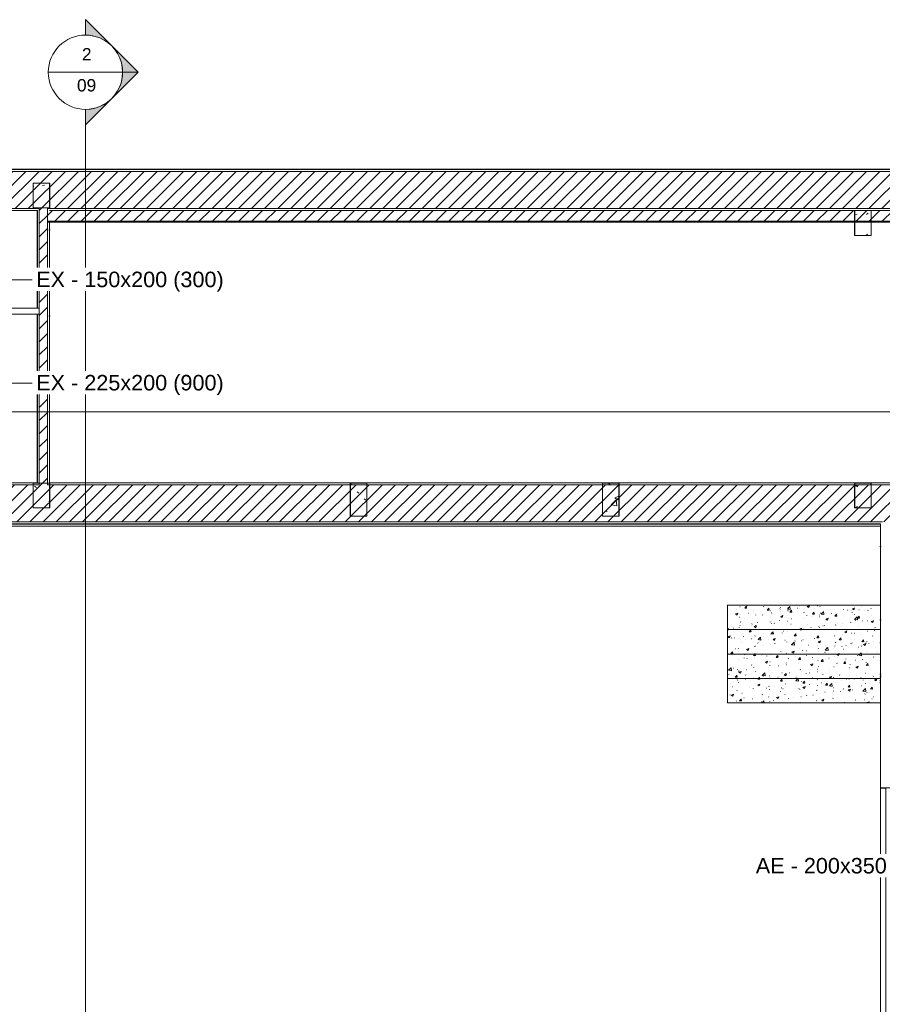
# Model space of a CAD drawing. Header units: metres. Extents: x 3 to 42.2, y -72.9 to -48.7.
# Tile 23 of 189: x 22.2 to 32.7, y -60.7 to -48.7. Entities that reach past the tile are written whole.
import ezdxf

# ---------------------------------------------------------------- set-up
doc = ezdxf.new("R2010")
doc.units = ezdxf.units.M
doc.linetypes.add('Projeção', pattern=[0.003969, 0.002381, -0.001587])
for name, color, linetype, lineweight in [('A-COLS', 7, 'Continuous', 18), ('A-WALL', 7, 'Continuous', 18), ('A-WALL-PATT', 7, 'Continuous', 18), ('G-ANNO-SYMB', 7, 'Continuous', 9), ('I-FURN', 7, 'Continuous', 18), ('I-WALL', 7, 'Continuous', 18), ('S-COLS', 7, 'Continuous', 18), ('S-STRS', 7, 'Continuous', 18)]:
    doc.layers.add(name, color=color, linetype=linetype, lineweight=lineweight)
doc.layers.add('M-HVAC-DUCT-IDEN', color=1, linetype='Continuous', lineweight=9, true_color=0xff0000)
doc.styles.add('Arial', font='arial.ttf', dxfattribs={"height": 0.15})
doc.styles.add('Arial_1', font='arial.ttf', dxfattribs={"height": 0.1875})
pattern_1 = [(50, (21.555, -62.929), (0.5465545, -0.047815), [0.05715, -0.62865]), (355, (21.555, -62.929), (-0.105728, 0.573166), [0.04572, -0.50292]), (100.451, (21.601, -62.933), (0.440828, 0.525349), [0.04857, -0.53427]), (46.184, (21.555, -62.776), (0.813237, -0.12613), [0.08573, -0.94298]), (96.636, (21.623, -62.787), (0.712212, 0.742287), [0.07286, -0.80141]), (351.184, (21.555, -62.776), (0.712217, 0.742274), [0.06858, -0.75438]), (21, (21.631, -62.814), (0.454846, -0.306795), [0.05715, -0.62865]), (326, (21.631, -62.814), (0.185405, 0.55256), [0.04572, -0.50292]), (71.451, (21.669, -62.84), (0.640251, 0.245763), [0.04857, -0.53427]), (37.5, (21.555, -62.929), (0.009261, 0.2536672), [0.02515, -0.47168, 0.02515, -0.48539, -0.50482]), (37.5, (21.555, -62.929), (0.009261, 0.2536672), [-1.007, 0.02515, -0.47968]), (7.5, (21.555, -62.929), (0.2004558, 0.300546), [0.02515, -0.26594, 0.02515, -0.46025, -0.1924]), (7.5, (21.555, -62.929), (0.2004558, 0.300546), [-0.77648, 0.02515, -0.16726]), (327.5, (21.385, -62.929), (0.4067682, -0.0171882), [0.02515, -0.16535, 0.02515, -0.56921, -0.78867]), (327.5, (21.385, -62.929), (0.4067682, -0.0171882), [-0.78486, 0.02515, -0.76352]), (317.5, (21.309, -62.929), (0.444383, 0.0762794), [0.02515, -0.2225, 0.02515, -0.36957, -0.56007]), (317.5, (21.309, -62.929), (0.444383, 0.0762794), [-0.64237, 0.02515, -0.53492])]
pattern_2 = [(45, (21.555, -62.929), (-0.0795495, 0.0795495), [])]
pattern_3 = [(50, (21.555, -62.929), (0.273274, -0.0239114), [0.02857, -0.31432]), (355, (21.555, -62.929), (-0.0528634, 0.286588), [0.02286, -0.25146]), (100.451, (21.578, -62.931), (0.220418, 0.2626804), [0.02429, -0.26714]), (46.184, (21.555, -62.853), (0.4066185, -0.0630575), [0.04286, -0.47149]), (96.636, (21.589, -62.858), (0.356107, 0.371139), [0.03643, -0.4007]), (351.184, (21.555, -62.853), (0.356108, 0.371137), [0.03429, -0.37719]), (21, (21.593, -62.872), (0.2274184, -0.1533992), [0.02858, -0.31433]), (326, (21.593, -62.872), (0.092705, 0.276284), [0.02286, -0.25146]), (71.451, (21.612, -62.884), (0.320132, 0.1228847), [0.02429, -0.26714]), (37.5, (21.555, -62.929), (0.0046375, 0.1268327), [0.00251, -0.2459, 0.00251, -0.25276, -0.25241]), (37.5, (21.555, -62.929), (0.0046375, 0.1268327), [-0.50368, 0.00251, -0.2499]), (7.5, (21.555, -62.929), (0.1002335, 0.1502687), [0.00251, -0.14303, 0.00251, -0.24018, -0.0962]), (7.5, (21.555, -62.929), (0.1002335, 0.1502687), [-0.38824, 0.00251, -0.09369]), (327.5, (21.47, -62.929), (0.2033841, -0.0085941), [0.00251, -0.09274, 0.00251, -0.29467, -0.39433]), (327.5, (21.47, -62.929), (0.2033841, -0.0085941), [-0.39243, 0.00251, -0.39182]), (317.5, (21.432, -62.929), (0.2221916, 0.0381397), [0.00251, -0.12131, 0.00251, -0.19484, -0.28003]), (317.5, (21.432, -62.929), (0.2221916, 0.0381397), [-0.32118, 0.00251, -0.27752])]
pattern_4 = [(50, (21.555, -62.929), (0.273274, -0.0239114), [0.02857, -0.31432]), (355, (21.555, -62.929), (-0.0528634, 0.286588), [0.02286, -0.25146]), (100.451, (21.578, -62.931), (0.220418, 0.2626804), [0.02429, -0.26714]), (46.184, (21.555, -62.853), (0.4066185, -0.0630575), [0.04286, -0.47149]), (96.636, (21.589, -62.858), (0.356107, 0.371139), [0.03643, -0.4007]), (351.184, (21.555, -62.853), (0.356108, 0.371137), [0.03429, -0.37719]), (21, (21.593, -62.872), (0.2274184, -0.1533992), [0.02858, -0.31433]), (326, (21.593, -62.872), (0.092705, 0.276284), [0.02286, -0.25146]), (71.451, (21.612, -62.884), (0.320132, 0.1228847), [0.02429, -0.26714]), (37.5, (21.555, -62.929), (0.0046375, 0.1268327), [0.00251, -0.2459, 0.00251, -0.25276, -0.25241]), (37.5, (21.555, -62.929), (0.0046375, 0.1268327), [-0.50368, 0.00251, -0.2499]), (7.5, (21.555, -62.929), (0.1002335, 0.1502687), [0.00251, -0.14303, 0.00251, -0.24018, -0.0962]), (7.5, (21.555, -62.929), (0.1002335, 0.1502687), [-0.38824, 0.00251, -0.09369]), (327.5, (21.47, -62.929), (0.2033841, -0.0085941), [0.00251, -0.09274, 0.00251, -0.29467, -0.39434]), (327.5, (21.47, -62.929), (0.2033841, -0.0085941), [-0.39243, 0.00251, -0.39182]), (317.5, (21.432, -62.929), (0.2221916, 0.0381397), [0.00251, -0.12131, 0.00251, -0.19484, -0.28003]), (317.5, (21.432, -62.929), (0.2221916, 0.0381397), [-0.32118, 0.00251, -0.27752])]

# ---------------------------------------------------------------- blocks, each defined once
blk = doc.blocks.new('Mobiliário 3 - Mobiliário 1-7673162-1PAV')
at = {"layer": 'I-FURN', "color": 253, "true_color": 0xaaaaaa}
for p, q in [((33.122, -64.377), (33.122, -57.677)), ((33.187, -57.677), (33.122, -57.677)), ((33.187, -57.677), (33.187, -64.377)), ((33.122, -64.377), (33.187, -64.377))]:
    blk.add_line(p, q, dxfattribs=at)
blk = doc.blocks.new('Paredes 25 - Paredes 21-7862988-1PAV')
at = {"layer": 'A-WALL', "color": 253, "true_color": 0xaaaaaa}
for p, q in [((32.649, -54.842), (14.74, -54.842)), ((32.649, -54.868), (32.649, -54.842)), ((14.74, -54.868), (32.649, -54.868))]:
    blk.add_line(p, q, dxfattribs=at)
blk = doc.blocks.new('4 GRE - ESCOLA DE CINEMA E AUDIOVISUAL CINE REX R07_rvt-1-1PAV')
at = {"layer": 'A-WALL-PATT', "true_color": 0xd4d4d4}
h = blk.add_hatch(dxfattribs=at)
h.set_pattern_fill('FP_1', color=254, style=0, pattern_type=2)
h.set_pattern_definition(pattern_1)
h.paths.add_polyline_path([(42.15, -50.548), (42.15, -50.545), (21.547, -50.545), (21.547, -50.548), (40.918, -50.548)])
h = blk.add_hatch(dxfattribs=at)
h.set_pattern_fill('FP_2', color=254, style=0, pattern_type=2)
h.set_pattern_definition(pattern_2)
h.paths.add_polyline_path([(42.15, -51.02), (42.15, -50.57), (21.547, -50.57), (21.547, -51.02), (40.918, -51.02)])
h = blk.add_hatch(dxfattribs=at)
h.set_pattern_fill('FP_1', color=254, style=0, pattern_type=2)
h.set_pattern_definition(pattern_1)
h.paths.add_polyline_path([(42.15, -51.045), (42.15, -51.043), (40.315, -51.043), (40.315, -51.045), (40.918, -51.045)])
h.paths.add_polyline_path([(40.167, -51.045), (40.17, -51.045), (40.17, -51.043), (22.585, -51.043), (22.585, -51.045), (39.685, -51.045)])
h.paths.add_polyline_path([(22.437, -51.045), (22.44, -51.045), (22.44, -51.043), (21.547, -51.043), (21.547, -51.045), (22.424, -51.045)])
h = blk.add_hatch(dxfattribs=at)
h.set_pattern_fill('FP_1', color=254, style=0, pattern_type=2)
h.set_pattern_definition(pattern_1)
h.paths.add_polyline_path([(22.44, -54.342), (22.44, -52.299), (22.437, -52.299), (22.437, -54.342)])
h.paths.add_polyline_path([(22.44, -52.229), (22.44, -51.045), (22.437, -51.045), (22.437, -52.229)])
h = blk.add_hatch(dxfattribs=at)
h.set_pattern_fill('FP_2', color=254, style=0, pattern_type=2)
h.set_pattern_definition(pattern_2)
h.paths.add_polyline_path([(22.562, -54.367), (22.562, -51.02), (22.462, -51.02), (22.462, -54.367)])
h = blk.add_hatch(dxfattribs=at)
h.set_pattern_fill('FP_2', color=254, style=0, pattern_type=2)
h.set_pattern_definition(pattern_2)
h.paths.add_polyline_path([(40.192, -51.175), (40.192, -51.045), (22.562, -51.045), (22.562, -51.175), (39.868, -51.175), (39.868, -51.046), (40.168, -51.046), (40.168, -51.175), (40.17, -51.175)])
h = blk.add_hatch(dxfattribs=at)
h.set_pattern_fill('FP_1', color=254, style=0, pattern_type=2)
h.set_pattern_definition(pattern_1)
h.paths.add_polyline_path([(22.585, -54.342), (22.587, -54.342), (22.587, -51.185), (22.585, -51.185), (22.585, -54.171)])
h = blk.add_hatch(dxfattribs=at)
h.set_pattern_fill('FP_1', color=254, style=0, pattern_type=2)
h.set_pattern_definition(pattern_1)
h.paths.add_polyline_path([(5.021, -54.839), (5.021, -54.344), (6.195, -54.344), (6.195, -54.342), (5.019, -54.342), (5.019, -54.839)])
h.paths.add_polyline_path([(34.667, -54.344), (34.667, -54.342), (22.585, -54.342), (22.585, -54.344), (33.52, -54.344)])
h.paths.add_polyline_path([(21.406, -54.344), (22.44, -54.344), (22.44, -54.342), (21.406, -54.342)])
h.paths.add_polyline_path([(21.261, -54.344), (21.261, -54.342), (19.448, -54.342), (19.448, -54.344), (21.191, -54.344)])
h.paths.add_polyline_path([(19.318, -54.344), (19.318, -54.342), (11.94, -54.342), (11.94, -54.344), (17.492, -54.344)])
h.paths.add_polyline_path([(11.328, -54.344), (11.74, -54.344), (11.74, -54.342), (6.595, -54.342), (6.595, -54.344), (10.095, -54.344)])
h = blk.add_hatch(dxfattribs=at)
h.set_pattern_fill('FP_2', color=254, style=0, pattern_type=2)
h.set_pattern_definition(pattern_2)
h.paths.add_polyline_path([(33.094, -54.817), (34.692, -54.817), (34.692, -54.367), (11.94, -54.367), (11.94, -54.497), (11.74, -54.497), (11.74, -54.367), (6.595, -54.367), (6.595, -54.817), (32.904, -54.817)])
h.paths.add_polyline_path([(5.044, -54.817), (6.195, -54.817), (6.195, -54.367), (5.044, -54.367)])
h = blk.add_hatch(dxfattribs=at)
h.set_pattern_fill('FP_1', color=254, style=0, pattern_type=2)
h.set_pattern_definition(pattern_1)
h.paths.add_polyline_path([(34.667, -54.842), (34.667, -54.839), (33.116, -54.839), (33.116, -54.842), (33.52, -54.842)])
h.paths.add_polyline_path([(32.649, -54.842), (32.651, -54.842), (32.651, -54.839), (14.746, -54.839), (14.746, -54.842), (32.287, -54.842)])
h.paths.add_polyline_path([(14.601, -54.842), (14.601, -54.839), (12.294, -54.839), (12.294, -54.842), (14.599, -54.842)])
h.paths.add_polyline_path([(12.224, -54.842), (12.224, -54.839), (6.837, -54.839), (6.837, -54.842), (11.328, -54.842)])
h.paths.add_polyline_path([(6.692, -54.842), (6.692, -54.839), (6.595, -54.839), (6.595, -54.842), (6.689, -54.842)])
h.paths.add_polyline_path([(5.019, -54.842), (6.195, -54.841), (6.195, -54.839), (5.019, -54.839)])
h = blk.add_hatch(dxfattribs=at)
h.set_pattern_fill('FP_1', color=254, style=0, pattern_type=2)
h.set_pattern_definition(pattern_1)
h.paths.add_polyline_path([(32.651, -56.805), (32.651, -54.842), (32.649, -54.842), (32.649, -56.805)])
h = blk.add_hatch(dxfattribs=at)
h.set_pattern_fill('FP_1', color=254, style=0, pattern_type=2)
h.set_pattern_definition(pattern_1)
h.paths.add_polyline_path([(32.651, -58.039), (32.651, -56.805), (32.649, -56.805), (32.649, -58.039)])
at = {"layer": 'S-COLS', "true_color": 0xaaaaaa}
h = blk.add_hatch(dxfattribs=at)
h.set_pattern_fill('FP_1', color=253, style=0, pattern_type=2)
h.set_pattern_definition(pattern_1)
h.paths.add_polyline_path([(22.387, -51.011), (22.587, -51.011), (22.587, -50.711), (22.387, -50.711)])
h = blk.add_hatch(dxfattribs=at)
h.set_pattern_fill('FP_1', color=253, style=0, pattern_type=2)
h.set_pattern_definition(pattern_1)
h.paths.add_polyline_path([(32.537, -51.345), (32.537, -51.045), (32.337, -51.045), (32.337, -51.345)])
h = blk.add_hatch(dxfattribs=at)
h.set_pattern_fill('FP_1', color=253, style=0, pattern_type=2)
h.set_pattern_definition(pattern_1)
h.paths.add_polyline_path([(22.387, -54.646), (22.587, -54.646), (22.587, -54.346), (22.387, -54.346)])
h = blk.add_hatch(dxfattribs=at)
h.set_pattern_fill('FP_1', color=253, style=0, pattern_type=2)
h.set_pattern_definition(pattern_1)
h.paths.add_polyline_path([(26.428, -54.746), (26.428, -54.346), (26.228, -54.346), (26.228, -54.746)])
h = blk.add_hatch(dxfattribs=at)
h.set_pattern_fill('FP_1', color=253, style=0, pattern_type=2)
h.set_pattern_definition(pattern_1)
h.paths.add_polyline_path([(29.483, -54.746), (29.483, -54.346), (29.283, -54.346), (29.283, -54.746)])
h = blk.add_hatch(dxfattribs=at)
h.set_pattern_fill('FP_1', color=253, style=0, pattern_type=2)
h.set_pattern_definition(pattern_1)
h.paths.add_polyline_path([(32.537, -54.647), (32.537, -54.347), (32.337, -54.347), (32.337, -54.647)])
at = {"layer": 'S-STRS', "true_color": 0xc2c2c2}
h = blk.add_hatch(dxfattribs=at)
h.set_pattern_fill('FP_5', color=9, style=0, pattern_type=2)
h.set_pattern_definition(pattern_4)
h.paths.add_polyline_path([(32.287, -56.121), (32.649, -56.121), (32.649, -55.825), (30.797, -55.825), (30.797, -56.121)])
h = blk.add_hatch(dxfattribs=at)
h.set_pattern_fill('FP_4', color=9, style=0, pattern_type=2)
h.set_pattern_definition(pattern_3)
h.paths.add_polyline_path([(32.649, -56.417), (32.649, -56.121), (30.797, -56.121), (30.797, -56.417), (32.287, -56.417)])
h = blk.add_hatch(dxfattribs=at)
h.set_pattern_fill('FP_5', color=9, style=0, pattern_type=2)
h.set_pattern_definition(pattern_4)
h.paths.add_polyline_path([(32.649, -56.713), (32.649, -56.417), (30.797, -56.417), (30.797, -56.713), (32.287, -56.713)])
h = blk.add_hatch(dxfattribs=at)
h.set_pattern_fill('FP_4', color=9, style=0, pattern_type=2)
h.set_pattern_definition(pattern_3)
h.paths.add_polyline_path([(30.797, -57.009), (32.649, -57.009), (32.649, -56.713), (30.797, -56.713)])
at = {"layer": 'A-WALL', "color": 253, "true_color": 0xaaaaaa}
for p, q in [((42.15, -50.545), (21.547, -50.545)), ((21.547, -50.548), (42.15, -50.548)), ((21.547, -50.57), (42.15, -50.57)), ((21.547, -51.02), (22.462, -51.02)), ((21.547, -51.043), (22.44, -51.043)), ((21.547, -51.045), (22.437, -51.045)), ((22.437, -51.045), (22.437, -52.229)), ((22.44, -51.045), (22.44, -51.043)), ((22.44, -52.229), (22.44, -51.045)), ((22.462, -51.043), (22.462, -51.02)), ((22.462, -51.045), (22.462, -51.043)), ((22.462, -52.229), (22.462, -51.045)), ((22.562, -51.043), (22.562, -51.02)), ((22.562, -51.02), (40.192, -51.02)), ((22.562, -51.045), (22.562, -51.043)), ((22.562, -51.175), (22.562, -51.045)), ((22.562, -51.175), (22.562, -51.045)), ((22.585, -51.045), (22.585, -51.043)), ((22.585, -51.043), (40.17, -51.043)), ((22.587, -51.045), (40.167, -51.045)), ((22.562, -51.177), (22.562, -51.175)), ((22.585, -51.175), (22.562, -51.175)), ((22.562, -51.184), (22.562, -51.177)), ((22.587, -51.177), (22.562, -51.177)), ((22.562, -51.184), (22.562, -51.177)), ((22.562, -51.185), (22.562, -51.184)), ((22.587, -51.184), (22.562, -51.184)), ((22.562, -51.185), (22.562, -51.184)), ((22.562, -54.342), (22.562, -51.185)), ((22.585, -51.185), (22.562, -51.185)), ((22.587, -51.175), (22.585, -51.175)), ((22.585, -54.342), (22.585, -51.185)), ((22.587, -51.185), (22.585, -51.185)), ((35.017, -51.175), (22.587, -51.175)), ((22.587, -51.175), (22.587, -51.177)), ((35.017, -51.177), (22.587, -51.177)), ((35.017, -51.184), (22.587, -51.184)), ((22.587, -54.342), (22.587, -51.185)), ((22.587, -51.185), (35.017, -51.185)), ((22.44, -52.229), (22.437, -52.229)), ((22.462, -52.229), (22.44, -52.229)), ((22.462, -52.299), (22.462, -52.229)), ((22.462, -52.229), (22.462, -52.299)), ((22.437, -52.299), (22.437, -54.342)), ((22.44, -52.299), (22.437, -52.299)), ((22.44, -54.342), (22.44, -52.299)), ((22.462, -52.299), (22.44, -52.299)), ((22.462, -54.342), (22.462, -52.299)), ((21.383, -54.367), (22.462, -54.367)), ((21.406, -54.344), (22.44, -54.344)), ((22.437, -54.342), (21.408, -54.342)), ((22.44, -54.344), (22.44, -54.342)), ((22.462, -54.344), (22.462, -54.342)), ((22.462, -54.367), (22.462, -54.344)), ((22.562, -54.344), (22.562, -54.342)), ((22.562, -54.367), (22.562, -54.344)), ((22.562, -54.367), (34.667, -54.367)), ((22.585, -54.344), (22.585, -54.342)), ((22.585, -54.344), (34.667, -54.344)), ((34.667, -54.342), (22.587, -54.342)), ((14.724, -54.817), (32.674, -54.817)), ((14.746, -54.839), (32.651, -54.839)), ((14.749, -54.842), (32.649, -54.842)), ((32.649, -54.842), (32.649, -56.805)), ((32.651, -54.842), (32.651, -54.839)), ((32.651, -56.805), (32.651, -54.842)), ((32.649, -56.805), (32.649, -57.742)), ((32.651, -57.742), (32.651, -56.805)), ((32.649, -57.742), (32.649, -58.039)), ((32.651, -58.017), (32.651, -57.742)), ((32.649, -58.039), (32.649, -58.042)), ((32.649, -58.042), (32.651, -58.042)), ((32.651, -58.039), (32.651, -58.017)), ((32.651, -58.039), (33.987, -58.039))]:
    blk.add_line(p, q, dxfattribs=at)
at = {"layer": 'I-WALL', "color": 253, "true_color": 0xaaaaaa}
for p, q in [((40.167, -51.045), (22.587, -51.045)), ((22.587, -51.175), (35.167, -51.175)), ((22.437, -52.229), (21.408, -52.229)), ((21.408, -52.299), (22.437, -52.299))]:
    blk.add_line(p, q, dxfattribs=at)
at = {"layer": 'S-COLS', "color": 253, "true_color": 0xaaaaaa}
for p, q in [((22.387, -50.711), (22.387, -51.011)), ((22.587, -50.711), (22.387, -50.711)), ((22.587, -51.011), (22.587, -50.711)), ((22.387, -51.011), (22.587, -51.011)), ((32.337, -51.045), (32.337, -51.345)), ((32.537, -51.045), (32.337, -51.045)), ((32.537, -51.345), (32.537, -51.045)), ((32.337, -51.345), (32.537, -51.345)), ((22.387, -54.346), (22.387, -54.646)), ((22.587, -54.346), (22.387, -54.346)), ((22.587, -54.646), (22.587, -54.346)), ((26.228, -54.346), (26.228, -54.746)), ((26.428, -54.346), (26.228, -54.346)), ((26.428, -54.746), (26.428, -54.346)), ((29.283, -54.346), (29.283, -54.746)), ((29.483, -54.346), (29.283, -54.346)), ((29.483, -54.746), (29.483, -54.346)), ((32.337, -54.347), (32.337, -54.647)), ((32.537, -54.347), (32.337, -54.347)), ((32.537, -54.647), (32.537, -54.347)), ((22.387, -54.646), (22.587, -54.646)), ((32.337, -54.647), (32.537, -54.647)), ((26.228, -54.746), (26.428, -54.746)), ((29.283, -54.746), (29.483, -54.746))]:
    blk.add_line(p, q, dxfattribs=at)
at = {"layer": 'S-STRS', "color": 253, "true_color": 0xaaaaaa}
for p, q in [((30.797, -55.825), (32.649, -55.825)), ((30.797, -56.121), (30.797, -55.825)), ((30.797, -56.417), (30.797, -56.121)), ((30.797, -56.121), (32.649, -56.121)), ((30.797, -56.713), (30.797, -56.417)), ((30.797, -56.417), (32.649, -56.417)), ((30.797, -57.009), (30.797, -56.713)), ((30.797, -56.713), (32.649, -56.713)), ((30.797, -57.009), (32.649, -57.009))]:
    blk.add_line(p, q, dxfattribs=at)
at = {"layer": 'S-STRS', "color": 253, "linetype": 'Projeção', "true_color": 0xaaaaaa}
for p, q in [((30.797, -56.121), (32.649, -56.121)), ((30.797, -56.417), (32.649, -56.417)), ((30.797, -56.713), (32.649, -56.713)), ((30.797, -57.009), (32.649, -57.009))]:
    blk.add_line(p, q, dxfattribs=at)
at = {"layer": 'A-WALL', "color": 253, "lineweight": 18, "true_color": 0xaaaaaa}
blk.add_blockref('Paredes 25 - Paredes 21-7862988-1PAV', (0, 0), dxfattribs=at)
at = {"layer": 'I-FURN', "color": 253, "lineweight": 18, "true_color": 0xaaaaaa}
blk.add_blockref('Mobiliário 3 - Mobiliário 1-7673162-1PAV', (-0.471, -0.365), dxfattribs=at)
blk = doc.blocks.new('Family - P14-299918-1PAV')
at = {"layer": 'S-COLS', "color": 253, "true_color": 0xaaaaaa}
for p, q in [((-0.1, 0.15), (-0.1, -0.15)), ((0.1, 0.15), (-0.1, 0.15)), ((0.1, -0.15), (0.1, 0.15)), ((-0.1, -0.15), (0.1, -0.15))]:
    blk.add_line(p, q, dxfattribs=at)
blk = doc.blocks.new('Family - P14-301531-1PAV')
at = {"layer": 'S-COLS', "color": 253, "true_color": 0xaaaaaa}
for p, q in [((-0.1, 0.15), (-0.1, -0.15)), ((0.1, 0.15), (-0.1, 0.15)), ((0.1, -0.15), (0.1, 0.15)), ((-0.1, -0.15), (0.1, -0.15))]:
    blk.add_line(p, q, dxfattribs=at)
blk = doc.blocks.new('Family - P17-299920-1PAV')
at = {"layer": 'S-COLS', "color": 253, "true_color": 0xaaaaaa}
for p, q in [((-0.1, 0.15), (-0.1, -0.15)), ((0.1, 0.15), (-0.1, 0.15)), ((0.1, -0.15), (0.1, 0.15)), ((-0.1, -0.15), (0.1, -0.15))]:
    blk.add_line(p, q, dxfattribs=at)
blk = doc.blocks.new('Family - P17-301534-1PAV')
at = {"layer": 'S-COLS', "color": 253, "true_color": 0xaaaaaa}
for p, q in [((-0.1, 0.15), (-0.1, -0.15)), ((0.1, 0.15), (-0.1, 0.15)), ((0.1, -0.15), (0.1, 0.15)), ((-0.1, -0.15), (0.1, -0.15))]:
    blk.add_line(p, q, dxfattribs=at)
blk = doc.blocks.new('Family - P5-299930-1PAV')
at = {"layer": 'S-COLS', "color": 253, "true_color": 0xaaaaaa}
for p, q in [((-0.1, 0.15), (-0.1, -0.15)), ((0.1, 0.15), (-0.1, 0.15)), ((0.1, -0.15), (0.1, 0.15)), ((-0.1, -0.15), (0.1, -0.15))]:
    blk.add_line(p, q, dxfattribs=at)
blk = doc.blocks.new('Family - P5-301569-1PAV')
at = {"layer": 'S-COLS', "color": 253, "true_color": 0xaaaaaa}
for p, q in [((-0.1, 0.15), (-0.1, -0.15)), ((0.1, 0.15), (-0.1, 0.15)), ((0.1, -0.15), (0.1, 0.15)), ((-0.1, -0.15), (0.1, -0.15))]:
    blk.add_line(p, q, dxfattribs=at)
blk = doc.blocks.new('Family - P8-299932-1PAV')
at = {"layer": 'S-COLS', "color": 253, "true_color": 0xaaaaaa}
for p, q in [((-0.1, 0.15), (-0.1, -0.15)), ((0.1, 0.15), (-0.1, 0.15)), ((0.1, -0.15), (0.1, 0.15)), ((-0.1, -0.15), (0.1, -0.15))]:
    blk.add_line(p, q, dxfattribs=at)
blk = doc.blocks.new('Family - P8-301582-1PAV')
at = {"layer": 'S-COLS', "color": 253, "true_color": 0xaaaaaa}
for p, q in [((-0.1, 0.15), (-0.1, -0.15)), ((0.1, 0.15), (-0.1, 0.15)), ((0.1, -0.15), (0.1, 0.15)), ((-0.1, -0.15), (0.1, -0.15))]:
    blk.add_line(p, q, dxfattribs=at)
blk = doc.blocks.new('Family - P15-299940-1PAV')
at = {"layer": 'S-COLS', "color": 253, "true_color": 0xaaaaaa}
for p, q in [((-0.1, 0.2), (-0.1, -0.2)), ((0.1, 0.2), (-0.1, 0.2)), ((0.1, -0.2), (0.1, 0.2)), ((-0.1, -0.2), (0.1, -0.2))]:
    blk.add_line(p, q, dxfattribs=at)
blk = doc.blocks.new('Family - P15-301532-1PAV')
at = {"layer": 'S-COLS', "color": 253, "true_color": 0xaaaaaa}
for p, q in [((-0.1, 0.2), (-0.1, -0.2)), ((0.1, 0.2), (-0.1, 0.2)), ((0.1, -0.2), (0.1, 0.2)), ((-0.1, -0.2), (0.1, -0.2))]:
    blk.add_line(p, q, dxfattribs=at)
blk = doc.blocks.new('Family - P16-299942-1PAV')
at = {"layer": 'S-COLS', "color": 253, "true_color": 0xaaaaaa}
for p, q in [((-0.1, 0.2), (-0.1, -0.2)), ((0.1, 0.2), (-0.1, 0.2)), ((0.1, -0.2), (0.1, 0.2)), ((-0.1, -0.2), (0.1, -0.2))]:
    blk.add_line(p, q, dxfattribs=at)
blk = doc.blocks.new('Family - P16-301533-1PAV')
at = {"layer": 'S-COLS', "color": 253, "true_color": 0xaaaaaa}
for p, q in [((-0.1, 0.2), (-0.1, -0.2)), ((0.1, 0.2), (-0.1, 0.2)), ((0.1, -0.2), (0.1, 0.2)), ((-0.1, -0.2), (0.1, -0.2))]:
    blk.add_line(p, q, dxfattribs=at)
blk = doc.blocks.new('ESTRUTURAL CINE REX _011_IFC-1-1PAV')
at = {"layer": 'A-COLS', "color": 253, "lineweight": 18, "true_color": 0xaaaaaa}
for name, p in [('Family - P5-301569-1PAV', (22.489, -50.863)), ('Family - P8-301582-1PAV', (32.439, -51.196)), ('Family - P14-301531-1PAV', (22.489, -54.496)), ('Family - P15-301532-1PAV', (26.33, -54.546)), ('Family - P16-301533-1PAV', (29.384, -54.546)), ('Family - P17-301534-1PAV', (32.439, -54.496))]:
    blk.add_blockref(name, p, dxfattribs=at)
at = {"layer": 'S-COLS', "color": 253, "lineweight": 18, "true_color": 0xaaaaaa}
for name, p in [('Family - P5-299930-1PAV', (22.489, -50.863)), ('Family - P8-299932-1PAV', (32.439, -51.196)), ('Family - P14-299918-1PAV', (22.489, -54.496)), ('Family - P15-299940-1PAV', (26.33, -54.546)), ('Family - P16-299942-1PAV', (29.384, -54.546)), ('Family - P17-299920-1PAV', (32.439, -54.496))]:
    blk.add_blockref(name, p, dxfattribs=at)
blk = doc.blocks.new('Corte - M_Cabeça do corte - Preenchido-1049-1PAV')
at = {"layer": 'G-ANNO-SYMB'}
h = blk.add_hatch(color=256, dxfattribs=at)
edge = h.paths.add_edge_path()
edge.add_line((-0.006, 0.00849), (-0.006, 0.006))
edge.add_arc((-0.006, 0), 0.006, 90, 135)
edge.add_line((-0.01024, 0.00424), (-0.006, 0.00849))
h = blk.add_hatch(color=256, dxfattribs=at)
edge = h.paths.add_edge_path()
edge.add_line((-0.006, 0.00849), (-0.00176, 0.00424))
edge.add_arc((-0.006, 0), 0.006, 45, 90)
edge.add_line((-0.006, 0.006), (-0.006, 0.00849))
h = blk.add_hatch(color=256, dxfattribs=at)
edge = h.paths.add_edge_path()
edge.add_line((-0.01449, 0), (-0.01024, 0.00424))
edge.add_arc((-0.006, 0), 0.006, 135, 180)
edge.add_line((-0.012, 0), (-0.01449, 0))
h = blk.add_hatch(color=256, dxfattribs=at)
edge = h.paths.add_edge_path()
edge.add_line((0.00249, 0), (0, 0))
edge.add_arc((-0.006, 0), 0.006, 360, 405)
edge.add_line((-0.00176, 0.00424), (0.00249, 0))
for p, q in [((-0.006, 0.00849), (-0.01449, 0)), ((-0.006, 0.00849), (-0.01024, 0.00424)), ((-0.006, 0.00849), (0.00249, 0)), ((-0.006, 0.006), (-0.006, 0.00849)), ((-0.006, 0.00849), (-0.006, 0.006)), ((-0.00176, 0.00424), (-0.006, 0.00849)), ((-0.01024, 0.00424), (-0.01449, 0)), ((0.00249, 0), (-0.00176, 0.00424)), ((-0.01449, 0), (-0.012, 0)), ((0, 0), (0.00249, 0)), ((-0.012, 0), (-0.01449, 0)), ((0, 0), (0.00249, 0))]:
    blk.add_line(p, q, dxfattribs=at)
for start, end in [(360, 180), (90, 135), (45, 90), (135, 180), (360, 45), (180, 360)]:
    blk.add_arc((-0.006, 0), 0.006, start, end, dxfattribs=at)

msp = doc.modelspace()

# ---------------------------------------------------------------- linework, layer by layer
at = {"layer": 'G-ANNO-SYMB'}
for p, q in [((22.571, -49.369), (23.471, -49.369)), ((23.021, -49.819), (23.021, -72.437)), ((4.118, -53.482), (40.778, -53.482))]:
    msp.add_line(p, q, dxfattribs=at)
at = {"layer": 'M-HVAC-DUCT-IDEN'}
for p, q in [((21.591, -51.883), (22.424, -51.883)), ((21.649, -53.135), (22.424, -53.135))]:
    msp.add_line(p, q, dxfattribs=at)

# ---------------------------------------------------------------- block references
at = {"lineweight": 5}
for name in ['4 GRE - ESCOLA DE CINEMA E AUDIOVISUAL CINE REX R07_rvt-1-1PAV', 'ESTRUTURAL CINE REX _011_IFC-1-1PAV']:
    msp.add_blockref(name, (0, 0), dxfattribs=at)
at = {"layer": 'G-ANNO-SYMB', "xscale": 74.99999999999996, "yscale": 74.99999999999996, "zscale": 74.99999999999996, "rotation": 269.9999999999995}
msp.add_blockref('Corte - M_Cabeça do corte - Preenchido-1049-1PAV', (23.021, -49.819), dxfattribs=at)

# ---------------------------------------------------------------- texts
at = {"layer": 'G-ANNO-SYMB', "char_height": 0.15, "attachment_point": 1, "style": 'Arial'}
for s, insert, width in [('2', (22.978, -49.077), 0.1443), ('09', (22.918, -49.452), 0.28861)]:
    msp.add_mtext(s, dxfattribs=dict(at, insert=insert, width=width))

# ---------------------------------------------------------------- next in the draw order: texts
at = {"layer": 'M-HVAC-DUCT-IDEN', "color": 7, "char_height": 0.1875, "attachment_point": 1, "style": 'Arial_1', "bg_fill": 3, "box_fill_scale": 1.25, "bg_fill_color": 256, "bg_fill_true_color": 13158600, "bg_fill_transparency": 0}
for s, insert, width in [('EX - 150x200 (300)', (22.424, -51.785), 2.74177), ('EX - 225x200 (900)', (22.424, -53.036), 2.74177), ('AE - 200x350 (1,250)', (31.14, -58.887), 3.00633)]:
    msp.add_mtext(s, dxfattribs=dict(at, insert=insert, width=width))

doc.saveas('drawing.dxf')
